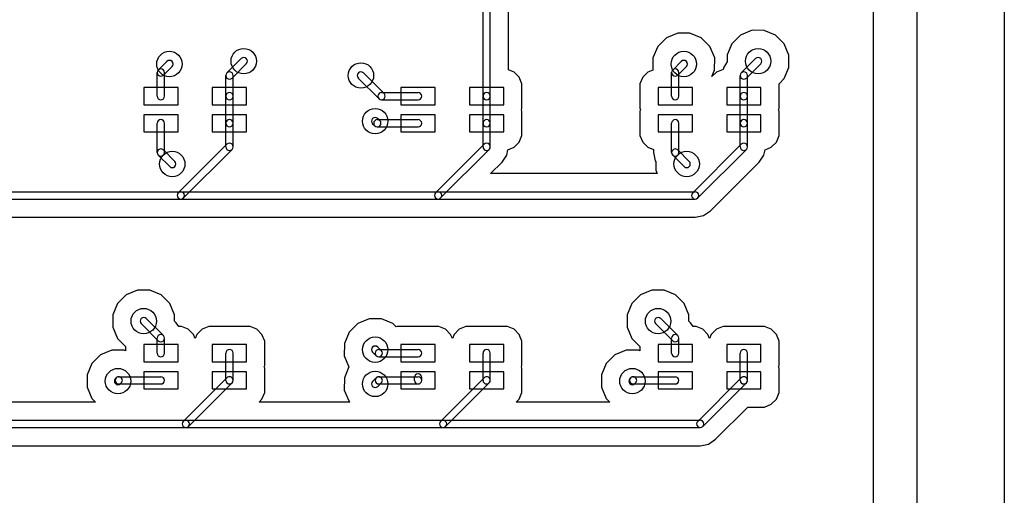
# Model space of a CAD drawing. Extents: x 67 to 209, y -168 to -95.
# Tile 12 of 13: x 175 to 209, y -132 to -115. Entities that reach past the tile are written whole.
import ezdxf

# ---------------------------------------------------------------- set-up
doc = ezdxf.new("R2010")
doc.units = 0
doc.header["$MEASUREMENT"] = 0
doc.layers.add('BLACK', color=250, linetype='CONTINUOUS')

msp = doc.modelspace()

# ---------------------------------------------------------------- linework, layer by layer
at = {"layer": 'BLACK'}
for p, q in [((209.315, -105.879), (209.315, -157.119)), ((209.315, -105.879), (209.315, -157.119)), ((204.738, -150.5), (204.738, -108.8)), ((206.262, -150.5), (206.262, -108.8)), ((191.073, -117.525), (191.073, -109.475)), ((191.327, -117.525), (191.327, -109.475)), ((191.962, -116.605), (191.962, -110.395)), ((191.962, -116.605), (191.962, -110.395)), ((197.886, -115.32), (197.489, -115.484)), ((197.886, -115.32), (197.489, -115.484)), ((198.316, -115.321), (197.886, -115.32)), ((198.316, -115.321), (197.886, -115.32)), ((198.712, -115.485), (198.316, -115.321)), ((198.712, -115.485), (198.316, -115.321)), ((200.089, -115.384), (199.785, -115.688)), ((200.089, -115.384), (199.785, -115.688)), ((200.486, -115.22), (200.089, -115.384)), ((200.486, -115.22), (200.089, -115.384)), ((200.916, -115.221), (200.486, -115.22)), ((200.916, -115.221), (200.486, -115.22)), ((201.312, -115.385), (200.916, -115.221)), ((201.312, -115.385), (200.916, -115.221)), ((201.616, -115.689), (201.312, -115.385)), ((201.616, -115.689), (201.312, -115.385)), ((197.489, -115.484), (197.185, -115.788)), ((197.489, -115.484), (197.185, -115.788)), ((199.016, -115.789), (198.712, -115.485)), ((199.016, -115.789), (198.712, -115.485)), ((199.785, -115.688), (199.621, -116.084)), ((199.785, -115.688), (199.621, -116.084)), ((201.78, -116.086), (201.616, -115.689)), ((201.78, -116.086), (201.616, -115.689)), ((197.185, -115.788), (197.021, -116.184)), ((197.185, -115.788), (197.021, -116.184)), ((199.18, -116.186), (199.016, -115.789)), ((199.18, -116.186), (199.016, -115.789)), ((199.621, -116.084), (199.62, -116.322)), ((199.621, -116.084), (199.62, -116.322)), ((201.779, -116.516), (201.78, -116.086)), ((201.779, -116.516), (201.78, -116.086)), ((180.01, -116.31), (179.71, -116.61)), ((182.61, -116.21), (182.11, -116.71)), ((182.79, -116.39), (182.29, -116.89)), ((197.021, -116.184), (197.02, -116.612)), ((197.021, -116.184), (197.02, -116.612)), ((198.01, -116.31), (197.71, -116.61)), ((199.179, -116.616), (199.18, -116.186)), ((199.179, -116.616), (199.18, -116.186)), ((199.62, -116.322), (199.496, -116.508)), ((199.62, -116.322), (199.496, -116.508)), ((200.61, -116.21), (200.11, -116.71)), ((200.79, -116.39), (200.29, -116.89)), ((179.673, -117.525), (179.673, -116.7)), ((180.19, -116.49), (179.89, -116.79)), ((179.927, -117.525), (179.927, -116.7)), ((182.073, -117.525), (182.073, -116.8)), ((182.327, -117.525), (182.327, -116.8)), ((186.89, -116.71), (187.615, -117.435)), ((192.16, -116.687), (191.962, -116.605)), ((192.16, -116.687), (191.962, -116.605)), ((192.339, -116.866), (192.16, -116.687)), ((192.339, -116.866), (192.16, -116.687)), ((196.841, -116.686), (196.662, -116.865)), ((196.841, -116.686), (196.662, -116.865)), ((197.02, -116.612), (196.841, -116.686)), ((197.02, -116.612), (196.841, -116.686)), ((197.673, -117.525), (197.673, -116.7)), ((198.19, -116.49), (197.89, -116.79)), ((197.927, -117.525), (197.927, -116.7)), ((199.086, -116.841), (199.179, -116.616)), ((199.086, -116.841), (199.179, -116.616)), ((199.241, -116.686), (199.086, -116.841)), ((199.241, -116.686), (199.086, -116.841)), ((199.474, -116.59), (199.241, -116.686)), ((199.474, -116.59), (199.241, -116.686)), ((199.48, -116.59), (199.474, -116.59)), ((199.48, -116.59), (199.474, -116.59)), ((199.496, -116.508), (199.48, -116.59)), ((199.496, -116.508), (199.48, -116.59)), ((200.073, -117.525), (200.073, -116.8)), ((200.327, -117.525), (200.327, -116.8)), ((201.615, -116.912), (201.779, -116.516)), ((201.615, -116.912), (201.779, -116.516)), ((186.71, -116.89), (187.435, -117.615)), ((192.435, -117.099), (192.339, -116.866)), ((192.435, -117.099), (192.339, -116.866)), ((192.435, -117.699), (192.435, -117.099)), ((192.435, -117.699), (192.435, -117.099)), ((196.662, -116.865), (196.565, -117.098)), ((196.662, -116.865), (196.565, -117.098)), ((196.565, -117.098), (196.565, -117.351)), ((196.565, -117.098), (196.565, -117.351)), ((201.433, -117.094), (201.615, -116.912)), ((201.433, -117.094), (201.615, -116.912)), ((201.435, -117.099), (201.433, -117.094)), ((201.435, -117.099), (201.433, -117.094)), ((201.435, -117.699), (201.435, -117.099)), ((201.435, -117.699), (201.435, -117.099)), ((179.2, -117.225), (179.2, -117.825)), ((180.4, -117.225), (179.2, -117.225)), ((180.4, -117.825), (180.4, -117.225)), ((181.6, -117.225), (181.6, -117.825)), ((182.8, -117.225), (181.6, -117.225)), ((182.8, -117.825), (182.8, -117.225)), ((187.525, -117.398), (188.8, -117.398)), ((188.2, -117.225), (188.2, -117.825)), ((189.4, -117.225), (188.2, -117.225)), ((189.4, -117.825), (189.4, -117.225)), ((190.6, -117.225), (190.6, -117.825)), ((191.8, -117.225), (190.6, -117.225)), ((191.8, -117.825), (191.8, -117.225)), ((196.565, -117.351), (196.565, -117.951)), ((196.565, -117.351), (196.565, -117.951)), ((197.2, -117.225), (197.2, -117.825)), ((198.4, -117.225), (197.2, -117.225)), ((198.4, -117.825), (198.4, -117.225)), ((199.6, -117.225), (199.6, -117.825)), ((200.8, -117.225), (199.6, -117.225)), ((200.8, -117.825), (200.8, -117.225)), ((179.2, -117.825), (180.4, -117.825)), ((181.6, -117.825), (182.8, -117.825)), ((182.073, -118.475), (182.073, -117.525)), ((182.327, -118.475), (182.327, -117.525)), ((187.525, -117.652), (188.8, -117.652)), ((188.2, -117.825), (189.4, -117.825)), ((190.6, -117.825), (191.8, -117.825)), ((191.073, -118.475), (191.073, -117.525)), ((191.327, -118.475), (191.327, -117.525)), ((192.435, -117.952), (192.435, -117.699)), ((192.435, -117.952), (192.435, -117.699)), ((197.2, -117.825), (198.4, -117.825)), ((199.6, -117.825), (200.8, -117.825)), ((200.073, -118.475), (200.073, -117.525)), ((200.327, -118.475), (200.327, -117.525)), ((201.435, -117.952), (201.435, -117.699)), ((201.435, -117.952), (201.435, -117.699)), ((179.2, -118.175), (179.2, -118.775)), ((180.4, -118.175), (179.2, -118.175)), ((180.4, -118.775), (180.4, -118.175)), ((181.6, -118.175), (181.6, -118.775)), ((182.8, -118.175), (181.6, -118.175)), ((182.8, -118.775), (182.8, -118.175)), ((188.2, -118.175), (188.2, -118.775)), ((189.4, -118.175), (188.2, -118.175)), ((189.4, -118.775), (189.4, -118.175)), ((190.6, -118.175), (190.6, -118.775)), ((191.8, -118.175), (190.6, -118.175)), ((191.8, -118.775), (191.8, -118.175)), ((192.415, -118), (192.435, -117.952)), ((192.415, -118), (192.435, -117.952)), ((192.435, -118.049), (192.415, -118)), ((192.435, -118.049), (192.415, -118)), ((192.435, -118.649), (192.435, -118.049)), ((192.435, -118.649), (192.435, -118.049)), ((196.565, -117.951), (196.585, -118)), ((196.565, -117.951), (196.585, -118)), ((196.585, -118), (196.565, -118.048)), ((196.585, -118), (196.565, -118.048)), ((196.565, -118.048), (196.565, -118.301)), ((196.565, -118.048), (196.565, -118.301)), ((197.2, -118.175), (197.2, -118.775)), ((198.4, -118.175), (197.2, -118.175)), ((198.4, -118.775), (198.4, -118.175)), ((199.6, -118.175), (199.6, -118.775)), ((200.8, -118.175), (199.6, -118.175)), ((200.8, -118.775), (200.8, -118.175)), ((201.415, -118), (201.435, -117.952)), ((201.415, -118), (201.435, -117.952)), ((201.435, -118.049), (201.415, -118)), ((201.435, -118.049), (201.415, -118)), ((201.435, -118.649), (201.435, -118.049)), ((201.435, -118.649), (201.435, -118.049)), ((179.673, -119.5), (179.673, -118.475)), ((179.927, -119.5), (179.927, -118.475)), ((182.073, -119.3), (182.073, -118.475)), ((182.327, -119.3), (182.327, -118.475)), ((187.21, -118.49), (187.285, -118.565)), ((187.375, -118.348), (188.8, -118.348)), ((187.39, -118.31), (187.465, -118.385)), ((191.073, -119.3), (191.073, -118.475)), ((191.327, -119.3), (191.327, -118.475)), ((196.565, -118.301), (196.565, -118.901)), ((196.565, -118.301), (196.565, -118.901)), ((197.673, -119.5), (197.673, -118.475)), ((197.927, -119.5), (197.927, -118.475)), ((200.073, -119.3), (200.073, -118.475)), ((200.327, -119.3), (200.327, -118.475)), ((179.2, -118.775), (180.4, -118.775)), ((181.6, -118.775), (182.8, -118.775)), ((187.375, -118.602), (188.8, -118.602)), ((188.2, -118.775), (189.4, -118.775)), ((190.6, -118.775), (191.8, -118.775)), ((192.435, -118.902), (192.435, -118.649)), ((192.435, -118.902), (192.435, -118.649)), ((197.2, -118.775), (198.4, -118.775)), ((199.6, -118.775), (200.8, -118.775)), ((201.435, -118.902), (201.435, -118.649)), ((201.435, -118.902), (201.435, -118.649)), ((182.11, -119.21), (180.41, -120.91)), ((191.11, -119.21), (189.41, -120.91)), ((192.159, -119.314), (192.338, -119.135)), ((192.159, -119.314), (192.338, -119.135)), ((192.338, -119.135), (192.435, -118.902)), ((192.338, -119.135), (192.435, -118.902)), ((196.565, -118.901), (196.661, -119.134)), ((196.565, -118.901), (196.661, -119.134)), ((196.661, -119.134), (196.84, -119.313)), ((196.661, -119.134), (196.84, -119.313)), ((200.11, -119.21), (198.41, -120.91)), ((201.159, -119.314), (201.338, -119.135)), ((201.159, -119.314), (201.338, -119.135)), ((201.338, -119.135), (201.435, -118.902)), ((201.338, -119.135), (201.435, -118.902)), ((180.29, -119.81), (179.89, -119.41)), ((182.29, -119.39), (180.59, -121.09)), ((191.29, -119.39), (189.59, -121.09)), ((191.904, -119.592), (191.941, -119.404)), ((191.904, -119.592), (191.941, -119.404)), ((191.941, -119.404), (192.159, -119.314)), ((191.941, -119.404), (192.159, -119.314)), ((191.941, -119.404), (191.941, -119.404)), ((191.941, -119.404), (191.941, -119.404)), ((196.84, -119.313), (197.038, -119.395)), ((196.84, -119.313), (197.038, -119.395)), ((197.038, -119.395), (197.038, -119.5)), ((197.038, -119.395), (197.038, -119.5)), ((197.038, -119.5), (197.096, -119.792)), ((197.038, -119.5), (197.096, -119.792)), ((198.29, -119.81), (197.89, -119.41)), ((200.29, -119.39), (198.59, -121.09)), ((200.904, -119.592), (200.941, -119.404)), ((200.904, -119.592), (200.941, -119.404)), ((200.941, -119.404), (201.159, -119.314)), ((200.941, -119.404), (201.159, -119.314)), ((200.941, -119.404), (200.941, -119.404)), ((200.941, -119.404), (200.941, -119.404)), ((180.11, -119.99), (179.71, -119.59)), ((191.34, -120.238), (191.739, -119.839)), ((191.34, -120.238), (191.739, -119.839)), ((191.739, -119.839), (191.904, -119.592)), ((191.739, -119.839), (191.904, -119.592)), ((197.096, -119.792), (197.121, -119.828)), ((197.096, -119.792), (197.121, -119.828)), ((197.121, -119.828), (197.12, -120.114)), ((197.121, -119.828), (197.12, -120.114)), ((198.11, -119.99), (197.71, -119.59)), ((199.039, -121.539), (200.739, -119.839)), ((199.039, -121.539), (200.739, -119.839)), ((200.739, -119.839), (200.904, -119.592)), ((200.739, -119.839), (200.904, -119.592)), ((197.172, -120.238), (191.34, -120.238)), ((197.172, -120.238), (191.34, -120.238)), ((197.12, -120.114), (197.172, -120.238)), ((197.12, -120.114), (197.172, -120.238)), ((171.5, -120.873), (180.5, -120.873)), ((171.5, -120.873), (180.5, -120.873)), ((180.5, -120.873), (189.5, -120.873)), ((189.5, -120.873), (198.5, -120.873)), ((189.5, -120.873), (198.5, -120.873)), ((171.5, -121.127), (180.5, -121.127)), ((171.5, -121.127), (180.5, -121.127)), ((180.5, -121.127), (189.5, -121.127)), ((189.5, -121.127), (198.5, -121.127)), ((189.5, -121.127), (198.5, -121.127)), ((198.792, -121.704), (199.039, -121.539)), ((198.792, -121.704), (199.039, -121.539)), ((171.5, -121.762), (180.5, -121.762)), ((171.5, -121.762), (180.5, -121.762)), ((180.5, -121.762), (189.5, -121.762)), ((180.5, -121.762), (189.5, -121.762)), ((189.5, -121.762), (198.5, -121.762)), ((189.5, -121.762), (198.5, -121.762)), ((198.5, -121.762), (198.792, -121.704)), ((198.5, -121.762), (198.792, -121.704)), ((198.5, -121.762), (198.5, -121.762)), ((198.5, -121.762), (198.5, -121.762)), ((198.792, -121.704), (198.792, -121.704)), ((198.792, -121.704), (198.792, -121.704)), ((178.986, -124.32), (178.589, -124.484)), ((178.986, -124.32), (178.589, -124.484)), ((179.416, -124.321), (178.986, -124.32)), ((179.416, -124.321), (178.986, -124.32)), ((179.812, -124.485), (179.416, -124.321)), ((179.812, -124.485), (179.416, -124.321)), ((196.986, -124.32), (196.589, -124.484)), ((196.986, -124.32), (196.589, -124.484)), ((197.416, -124.321), (196.986, -124.32)), ((197.416, -124.321), (196.986, -124.32)), ((197.812, -124.485), (197.416, -124.321)), ((197.812, -124.485), (197.416, -124.321)), ((178.589, -124.484), (178.285, -124.788)), ((178.589, -124.484), (178.285, -124.788)), ((180.116, -124.789), (179.812, -124.485)), ((180.116, -124.789), (179.812, -124.485)), ((196.589, -124.484), (196.285, -124.788)), ((196.589, -124.484), (196.285, -124.788)), ((198.116, -124.789), (197.812, -124.485)), ((198.116, -124.789), (197.812, -124.485)), ((178.285, -124.788), (178.121, -125.184)), ((178.285, -124.788), (178.121, -125.184)), ((180.28, -125.186), (180.116, -124.789)), ((180.28, -125.186), (180.116, -124.789)), ((196.285, -124.788), (196.121, -125.184)), ((196.285, -124.788), (196.121, -125.184)), ((198.28, -125.186), (198.116, -124.789)), ((198.28, -125.186), (198.116, -124.789)), ((178.121, -125.184), (178.12, -125.614)), ((178.121, -125.184), (178.12, -125.614)), ((179.29, -125.31), (179.89, -125.91)), ((180.279, -125.402), (180.28, -125.186)), ((180.279, -125.402), (180.28, -125.186)), ((180.339, -125.461), (180.279, -125.402)), ((180.339, -125.461), (180.279, -125.402)), ((187.086, -125.32), (186.689, -125.484)), ((187.086, -125.32), (186.689, -125.484)), ((187.516, -125.321), (187.086, -125.32)), ((187.516, -125.321), (187.086, -125.32)), ((187.912, -125.485), (187.516, -125.321)), ((187.912, -125.485), (187.516, -125.321)), ((196.121, -125.184), (196.12, -125.614)), ((196.121, -125.184), (196.12, -125.614)), ((197.29, -125.31), (197.89, -125.91)), ((198.279, -125.402), (198.28, -125.186)), ((198.279, -125.402), (198.28, -125.186)), ((198.339, -125.461), (198.279, -125.402)), ((198.339, -125.461), (198.279, -125.402)), ((178.12, -125.614), (178.284, -126.011)), ((178.12, -125.614), (178.284, -126.011)), ((179.11, -125.49), (179.71, -126.09)), ((180.425, -125.59), (180.339, -125.461)), ((180.425, -125.59), (180.339, -125.461)), ((180.527, -125.59), (180.425, -125.59)), ((180.527, -125.59), (180.425, -125.59)), ((180.76, -125.687), (180.527, -125.59)), ((180.76, -125.687), (180.527, -125.59)), ((180.939, -125.866), (180.76, -125.687)), ((180.939, -125.866), (180.76, -125.687)), ((181.241, -125.686), (181.062, -125.865)), ((181.241, -125.686), (181.062, -125.865)), ((181.474, -125.59), (181.241, -125.686)), ((181.474, -125.59), (181.241, -125.686)), ((182.674, -125.59), (181.474, -125.59)), ((182.674, -125.59), (181.474, -125.59)), ((182.927, -125.59), (182.674, -125.59)), ((182.927, -125.59), (182.674, -125.59)), ((183.16, -125.687), (182.927, -125.59)), ((183.16, -125.687), (182.927, -125.59)), ((183.339, -125.866), (183.16, -125.687)), ((183.339, -125.866), (183.16, -125.687)), ((186.689, -125.484), (186.385, -125.788)), ((186.689, -125.484), (186.385, -125.788)), ((188.033, -125.607), (187.912, -125.485)), ((188.033, -125.607), (187.912, -125.485)), ((188.074, -125.59), (188.033, -125.607)), ((188.074, -125.59), (188.033, -125.607)), ((189.274, -125.59), (188.074, -125.59)), ((189.274, -125.59), (188.074, -125.59)), ((189.527, -125.59), (189.274, -125.59)), ((189.527, -125.59), (189.274, -125.59)), ((189.76, -125.687), (189.527, -125.59)), ((189.76, -125.687), (189.527, -125.59)), ((189.939, -125.866), (189.76, -125.687)), ((189.939, -125.866), (189.76, -125.687)), ((190.241, -125.686), (190.062, -125.865)), ((190.241, -125.686), (190.062, -125.865)), ((190.474, -125.59), (190.241, -125.686)), ((190.474, -125.59), (190.241, -125.686)), ((191.674, -125.59), (190.474, -125.59)), ((191.674, -125.59), (190.474, -125.59)), ((191.927, -125.59), (191.674, -125.59)), ((191.927, -125.59), (191.674, -125.59)), ((192.16, -125.687), (191.927, -125.59)), ((192.16, -125.687), (191.927, -125.59)), ((192.339, -125.866), (192.16, -125.687)), ((192.339, -125.866), (192.16, -125.687)), ((196.12, -125.614), (196.284, -126.011)), ((196.12, -125.614), (196.284, -126.011)), ((197.11, -125.49), (197.71, -126.09)), ((198.425, -125.59), (198.339, -125.461)), ((198.425, -125.59), (198.339, -125.461)), ((198.527, -125.59), (198.425, -125.59)), ((198.527, -125.59), (198.425, -125.59)), ((198.76, -125.687), (198.527, -125.59)), ((198.76, -125.687), (198.527, -125.59)), ((198.939, -125.866), (198.76, -125.687)), ((198.939, -125.866), (198.76, -125.687)), ((199.241, -125.686), (199.062, -125.865)), ((199.241, -125.686), (199.062, -125.865)), ((199.474, -125.59), (199.241, -125.686)), ((199.474, -125.59), (199.241, -125.686)), ((200.674, -125.59), (199.474, -125.59)), ((200.674, -125.59), (199.474, -125.59)), ((200.927, -125.59), (200.674, -125.59)), ((200.927, -125.59), (200.674, -125.59)), ((201.16, -125.687), (200.927, -125.59)), ((201.16, -125.687), (200.927, -125.59)), ((201.339, -125.866), (201.16, -125.687)), ((201.339, -125.866), (201.16, -125.687)), ((178.284, -126.011), (178.565, -126.292)), ((178.284, -126.011), (178.565, -126.292)), ((179.673, -126.525), (179.673, -126)), ((179.927, -126.525), (179.927, -126)), ((181, -126.014), (180.939, -125.866)), ((181, -126.014), (180.939, -125.866)), ((181.062, -125.865), (181, -126.014)), ((181.062, -125.865), (181, -126.014)), ((183.435, -126.099), (183.339, -125.866)), ((183.435, -126.099), (183.339, -125.866)), ((183.435, -126.699), (183.435, -126.099)), ((183.435, -126.699), (183.435, -126.099)), ((186.385, -125.788), (186.221, -126.184)), ((186.385, -125.788), (186.221, -126.184)), ((190, -126.014), (189.939, -125.866)), ((190, -126.014), (189.939, -125.866)), ((190.062, -125.865), (190, -126.014)), ((190.062, -125.865), (190, -126.014)), ((192.435, -126.099), (192.339, -125.866)), ((192.435, -126.099), (192.339, -125.866)), ((192.435, -126.699), (192.435, -126.099)), ((192.435, -126.699), (192.435, -126.099)), ((196.284, -126.011), (196.565, -126.292)), ((196.284, -126.011), (196.565, -126.292)), ((197.673, -126.525), (197.673, -126)), ((197.927, -126.525), (197.927, -126)), ((199, -126.014), (198.939, -125.866)), ((199, -126.014), (198.939, -125.866)), ((199.062, -125.865), (199, -126.014)), ((199.062, -125.865), (199, -126.014)), ((201.435, -126.099), (201.339, -125.866)), ((201.435, -126.099), (201.339, -125.866)), ((201.435, -126.699), (201.435, -126.099)), ((201.435, -126.699), (201.435, -126.099)), ((178.086, -126.42), (177.689, -126.584)), ((178.086, -126.42), (177.689, -126.584)), ((178.516, -126.421), (178.086, -126.42)), ((178.516, -126.421), (178.086, -126.42)), ((178.565, -126.441), (178.516, -126.421)), ((178.565, -126.441), (178.516, -126.421)), ((178.565, -126.292), (178.565, -126.351)), ((178.565, -126.292), (178.565, -126.351)), ((178.565, -126.351), (178.565, -126.441)), ((178.565, -126.351), (178.565, -126.441)), ((179.2, -126.225), (179.2, -126.825)), ((180.4, -126.225), (179.2, -126.225)), ((180.4, -126.825), (180.4, -126.225)), ((181.6, -126.225), (181.6, -126.825)), ((182.8, -126.225), (181.6, -126.225)), ((182.8, -126.825), (182.8, -126.225)), ((186.221, -126.184), (186.22, -126.614)), ((186.221, -126.184), (186.22, -126.614)), ((187.39, -126.31), (187.515, -126.435)), ((187.425, -126.398), (188.8, -126.398)), ((188.2, -126.225), (188.2, -126.825)), ((189.4, -126.225), (188.2, -126.225)), ((189.4, -126.825), (189.4, -126.225)), ((190.6, -126.225), (190.6, -126.825)), ((191.8, -126.225), (190.6, -126.225)), ((191.8, -126.825), (191.8, -126.225)), ((196.086, -126.42), (195.689, -126.584)), ((196.086, -126.42), (195.689, -126.584)), ((196.516, -126.421), (196.086, -126.42)), ((196.516, -126.421), (196.086, -126.42)), ((196.565, -126.441), (196.516, -126.421)), ((196.565, -126.441), (196.516, -126.421)), ((196.565, -126.292), (196.565, -126.351)), ((196.565, -126.292), (196.565, -126.351)), ((196.565, -126.351), (196.565, -126.441)), ((196.565, -126.351), (196.565, -126.441)), ((197.2, -126.225), (197.2, -126.825)), ((198.4, -126.225), (197.2, -126.225)), ((198.4, -126.825), (198.4, -126.225)), ((199.6, -126.225), (199.6, -126.825)), ((200.8, -126.225), (199.6, -126.225)), ((200.8, -126.825), (200.8, -126.225)), ((177.689, -126.584), (177.385, -126.888)), ((177.689, -126.584), (177.385, -126.888)), ((182.073, -127.475), (182.073, -126.525)), ((182.327, -127.475), (182.327, -126.525)), ((183.435, -126.952), (183.435, -126.699)), ((183.435, -126.952), (183.435, -126.699)), ((186.22, -126.614), (186.38, -127)), ((186.22, -126.614), (186.38, -127)), ((187.21, -126.49), (187.335, -126.615)), ((187.425, -126.652), (188.8, -126.652)), ((191.073, -127.475), (191.073, -126.525)), ((191.327, -127.475), (191.327, -126.525)), ((192.435, -126.952), (192.435, -126.699)), ((192.435, -126.952), (192.435, -126.699)), ((195.689, -126.584), (195.385, -126.888)), ((195.689, -126.584), (195.385, -126.888)), ((200.073, -127.475), (200.073, -126.525)), ((200.327, -127.475), (200.327, -126.525)), ((201.435, -126.952), (201.435, -126.699)), ((201.435, -126.952), (201.435, -126.699)), ((177.385, -126.888), (177.221, -127.284)), ((177.385, -126.888), (177.221, -127.284)), ((179.2, -126.825), (180.4, -126.825)), ((181.6, -126.825), (182.8, -126.825)), ((183.415, -127), (183.435, -126.952)), ((183.415, -127), (183.435, -126.952)), ((183.435, -127.049), (183.415, -127)), ((183.435, -127.049), (183.415, -127)), ((183.435, -127.649), (183.435, -127.049)), ((183.435, -127.649), (183.435, -127.049)), ((186.38, -127), (186.221, -127.384)), ((186.38, -127), (186.221, -127.384)), ((188.2, -126.825), (189.4, -126.825)), ((190.6, -126.825), (191.8, -126.825)), ((192.415, -127), (192.435, -126.952)), ((192.415, -127), (192.435, -126.952)), ((192.435, -127.049), (192.415, -127)), ((192.435, -127.049), (192.415, -127)), ((192.435, -127.649), (192.435, -127.049)), ((192.435, -127.649), (192.435, -127.049)), ((195.385, -126.888), (195.221, -127.284)), ((195.385, -126.888), (195.221, -127.284)), ((197.2, -126.825), (198.4, -126.825)), ((199.6, -126.825), (200.8, -126.825)), ((201.415, -127), (201.435, -126.952)), ((201.415, -127), (201.435, -126.952)), ((201.435, -127.049), (201.415, -127)), ((201.435, -127.049), (201.415, -127)), ((201.435, -127.649), (201.435, -127.049)), ((201.435, -127.649), (201.435, -127.049)), ((177.221, -127.284), (177.22, -127.714)), ((177.221, -127.284), (177.22, -127.714)), ((178.21, -127.41), (178.235, -127.385)), ((178.325, -127.348), (179.8, -127.348)), ((179.2, -127.175), (179.2, -127.775)), ((180.4, -127.175), (179.2, -127.175)), ((180.4, -127.775), (180.4, -127.175)), ((180.585, -128.91), (182.11, -127.385)), ((181.6, -127.175), (181.6, -127.775)), ((182.8, -127.175), (181.6, -127.175)), ((182.8, -127.775), (182.8, -127.175)), ((186.221, -127.384), (186.22, -127.814)), ((186.221, -127.384), (186.22, -127.814)), ((187.21, -127.51), (187.335, -127.385)), ((187.425, -127.348), (188.8, -127.348)), ((188.2, -127.175), (188.2, -127.775)), ((189.4, -127.175), (188.2, -127.175)), ((188.673, -127.475), (188.673, -127.375)), ((188.927, -127.475), (188.927, -127.375)), ((189.4, -127.775), (189.4, -127.175)), ((189.585, -128.91), (191.11, -127.385)), ((190.6, -127.175), (190.6, -127.775)), ((191.8, -127.175), (190.6, -127.175)), ((191.8, -127.775), (191.8, -127.175)), ((195.221, -127.284), (195.22, -127.714)), ((195.221, -127.284), (195.22, -127.714)), ((196.21, -127.41), (196.235, -127.385)), ((196.325, -127.348), (197.8, -127.348)), ((197.2, -127.175), (197.2, -127.775)), ((198.4, -127.175), (197.2, -127.175)), ((198.4, -127.775), (198.4, -127.175)), ((198.585, -128.91), (200.11, -127.385)), ((199.6, -127.175), (199.6, -127.775)), ((200.8, -127.175), (199.6, -127.175)), ((200.8, -127.775), (200.8, -127.175)), ((177.22, -127.714), (177.384, -128.111)), ((177.22, -127.714), (177.384, -128.111)), ((178.325, -127.602), (179.8, -127.602)), ((178.39, -127.59), (178.415, -127.565)), ((179.2, -127.775), (180.4, -127.775)), ((180.765, -129.09), (182.29, -127.565)), ((181.6, -127.775), (182.8, -127.775)), ((183.435, -127.902), (183.435, -127.649)), ((183.435, -127.902), (183.435, -127.649)), ((186.22, -127.814), (186.384, -128.211)), ((186.22, -127.814), (186.384, -128.211)), ((187.39, -127.69), (187.515, -127.565)), ((187.425, -127.602), (188.8, -127.602)), ((188.2, -127.775), (189.4, -127.775)), ((189.765, -129.09), (191.29, -127.565)), ((190.6, -127.775), (191.8, -127.775)), ((192.435, -127.902), (192.435, -127.649)), ((192.435, -127.902), (192.435, -127.649)), ((195.22, -127.714), (195.384, -128.111)), ((195.22, -127.714), (195.384, -128.111)), ((196.325, -127.602), (197.8, -127.602)), ((196.39, -127.59), (196.415, -127.565)), ((197.2, -127.775), (198.4, -127.775)), ((198.765, -129.09), (200.29, -127.565)), ((199.6, -127.775), (200.8, -127.775)), ((201.435, -127.902), (201.435, -127.649)), ((201.435, -127.902), (201.435, -127.649)), ((177.384, -128.111), (177.511, -128.238)), ((177.384, -128.111), (177.511, -128.238)), ((183.235, -128.238), (183.338, -128.135)), ((183.235, -128.238), (183.338, -128.135)), ((183.338, -128.135), (183.435, -127.902)), ((183.338, -128.135), (183.435, -127.902)), ((192.235, -128.238), (192.338, -128.135)), ((192.235, -128.238), (192.338, -128.135)), ((192.338, -128.135), (192.435, -127.902)), ((192.338, -128.135), (192.435, -127.902)), ((195.384, -128.111), (195.511, -128.238)), ((195.384, -128.111), (195.511, -128.238)), ((201.159, -128.314), (201.338, -128.135)), ((201.159, -128.314), (201.338, -128.135)), ((201.338, -128.135), (201.435, -127.902)), ((201.338, -128.135), (201.435, -127.902)), ((177.511, -128.238), (174.235, -128.238)), ((177.511, -128.238), (174.235, -128.238)), ((186.412, -128.238), (183.235, -128.238)), ((186.412, -128.238), (183.235, -128.238)), ((186.384, -128.211), (186.412, -128.238)), ((186.384, -128.211), (186.412, -128.238)), ((195.511, -128.238), (192.235, -128.238)), ((195.511, -128.238), (192.235, -128.238)), ((199.214, -129.539), (200.343, -128.41)), ((199.214, -129.539), (200.343, -128.41)), ((200.343, -128.41), (200.926, -128.41)), ((200.343, -128.41), (200.926, -128.41)), ((200.926, -128.41), (201.159, -128.314)), ((200.926, -128.41), (201.159, -128.314)), ((171.675, -128.873), (180.675, -128.873)), ((171.675, -128.873), (180.675, -128.873)), ((171.675, -129.127), (180.675, -129.127)), ((171.675, -129.127), (180.675, -129.127)), ((180.675, -128.873), (189.675, -128.873)), ((180.675, -129.127), (189.675, -129.127)), ((189.675, -128.873), (198.675, -128.873)), ((189.675, -129.127), (198.675, -129.127)), ((198.967, -129.704), (199.214, -129.539)), ((198.967, -129.704), (199.214, -129.539)), ((171.675, -129.762), (180.675, -129.762)), ((171.675, -129.762), (180.675, -129.762)), ((180.675, -129.762), (189.675, -129.762)), ((180.675, -129.762), (189.675, -129.762)), ((189.675, -129.762), (198.675, -129.762)), ((189.675, -129.762), (198.675, -129.762)), ((198.675, -129.762), (198.967, -129.704)), ((198.675, -129.762), (198.967, -129.704)), ((198.675, -129.762), (198.675, -129.762)), ((198.675, -129.762), (198.675, -129.762)), ((198.967, -129.704), (198.967, -129.704)), ((198.967, -129.704), (198.967, -129.704))]:
    msp.add_line(p, q, dxfattribs=at)
for centre in [(180.1, -116.4), (182.7, -116.3), (198.1, -116.4), (200.7, -116.3), (186.8, -116.8), (187.3, -118.4), (180.2, -119.9), (198.2, -119.9), (179.2, -125.4), (197.2, -125.4), (187.3, -126.4), (178.3, -127.5), (196.3, -127.5), (187.3, -127.6)]:
    msp.add_circle(centre, 0.4445, dxfattribs=at)
for centre, start, end in [((180.1, -116.4), -45, 135), ((182.7, -116.3), -45, 135), ((198.1, -116.4), -45, 135), ((200.7, -116.3), -45, 135), ((179.8, -116.7), 360, 540), ((179.8, -116.7), 135, 315), ((182.2, -116.8), 360, 540), ((182.2, -116.8), 135, 315), ((186.8, -116.8), 45, 225), ((197.8, -116.7), 360, 540), ((197.8, -116.7), 135, 315), ((200.2, -116.8), 360, 540), ((200.2, -116.8), 135, 315), ((182.2, -117.525), 360, 540), ((187.525, -117.525), 90, 270), ((187.525, -117.525), 225, 405), ((188.8, -117.525), 270, 450), ((191.2, -117.525), 360, 540), ((200.2, -117.525), 360, 540), ((179.8, -117.525), 180, 360), ((182.2, -117.525), 180, 360), ((191.2, -117.525), 180, 360), ((197.8, -117.525), 180, 360), ((200.2, -117.525), 180, 360), ((179.8, -118.475), 360, 540), ((182.2, -118.475), 360, 540), ((182.2, -118.475), 180, 360), ((187.3, -118.4), 45, 225), ((187.375, -118.475), 90, 270), ((187.375, -118.475), 225, 405), ((188.8, -118.475), 270, 450), ((191.2, -118.475), 360, 540), ((191.2, -118.475), 180, 360), ((197.8, -118.475), 360, 540), ((200.2, -118.475), 360, 540), ((200.2, -118.475), 180, 360), ((182.2, -119.3), -45, 135), ((191.2, -119.3), -45, 135), ((200.2, -119.3), -45, 135), ((179.8, -119.5), 405, 585), ((179.8, -119.5), 180, 360), ((182.2, -119.3), 180, 360), ((191.2, -119.3), 180, 360), ((197.8, -119.5), 405, 585), ((197.8, -119.5), 180, 360), ((200.2, -119.3), 180, 360), ((180.2, -119.9), 225, 405), ((198.2, -119.9), 225, 405), ((180.5, -121), 90, 270), ((180.5, -121), 135, 315), ((180.5, -121), 270, 450), ((180.5, -121), 270, 450), ((189.5, -121), 90, 270), ((189.5, -121), 90, 270), ((189.5, -121), 135, 315), ((189.5, -121), 270, 450), ((198.5, -121), 135, 315), ((198.5, -121), 270, 450), ((198.5, -121), 270, 450), ((179.2, -125.4), 45, 225), ((197.2, -125.4), 45, 225), ((179.8, -126), 360, 540), ((179.8, -126), 225, 405), ((197.8, -126), 360, 540), ((197.8, -126), 225, 405), ((182.2, -126.525), 360, 540), ((187.3, -126.4), 45, 225), ((187.425, -126.525), 90, 270), ((187.425, -126.525), 225, 405), ((188.8, -126.525), 270, 450), ((191.2, -126.525), 360, 540), ((200.2, -126.525), 360, 540), ((179.8, -126.525), 180, 360), ((197.8, -126.525), 180, 360), ((178.3, -127.5), 135, 315), ((178.325, -127.475), 90, 270), ((178.325, -127.475), 315, 495), ((179.8, -127.475), 270, 450), ((182.2, -127.475), 180, 360), ((182.2, -127.475), 315, 495), ((187.425, -127.475), 90, 270), ((187.425, -127.475), 315, 495), ((188.8, -127.375), 360, 540), ((188.8, -127.475), 180, 360), ((188.8, -127.475), 270, 450), ((191.2, -127.475), 180, 360), ((191.2, -127.475), 315, 495), ((196.3, -127.5), 135, 315), ((196.325, -127.475), 90, 270), ((196.325, -127.475), 315, 495), ((197.8, -127.475), 270, 450), ((200.2, -127.475), 180, 360), ((200.2, -127.475), 315, 495), ((187.3, -127.6), 135, 315), ((180.675, -129), 90, 270), ((180.675, -129), 135, 315), ((180.675, -129), 270, 450), ((180.675, -129), 270, 450), ((189.675, -129), 90, 270), ((189.675, -129), 135, 315), ((189.675, -129), 270, 450), ((198.675, -129), 135, 315), ((198.675, -129), 270, 450)]:
    msp.add_arc(centre, 0.127, start, end, dxfattribs=at)

doc.saveas('drawing.dxf')
